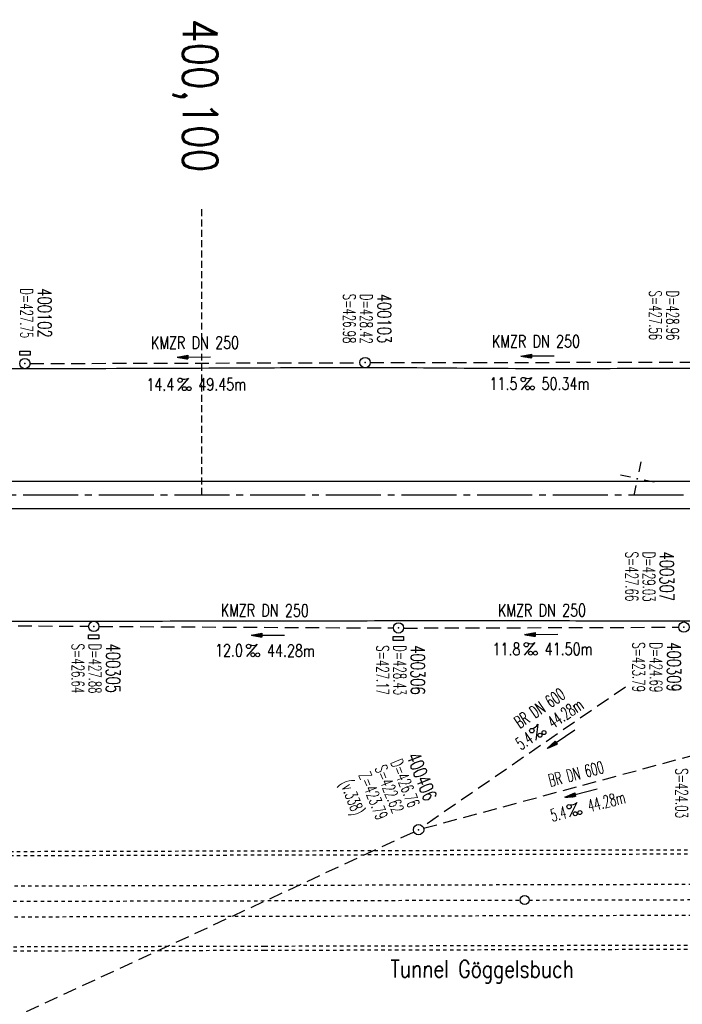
# Model space of a CAD drawing. Extents: x 0 to 1135, y 0 to 420.
# Tile 20 of 28: x 746 to 842, y 140 to 283. Entities that reach past the tile are written whole.
import ezdxf
from ezdxf.enums import TextEntityAlignment as Align

# ---------------------------------------------------------------- set-up
doc = ezdxf.new("R2010")
doc.units = 0
doc.header["$LTSCALE"] = 2
doc.header["$MEASUREMENT"] = 0
for name, pattern in [('ACAD_ISO03W100', [0.5, 0.25, -0.25]), ('ACAD_ISO05W100', [0.5, 0.25, -0.25]), ('ACHSE', [5.5, 4, -0.5, 0.5, -0.5]), ('AUSGEZOGEN', [0]), ('GESTRICH-X2', [1.5, 1, -0.5]), ('GESTRICHELT', [0.75, 0.5, -0.25])]:
    doc.linetypes.add(name, pattern=pattern)
doc.layers.get('0').update_dxf_attribs({"linetype": 'AUSGEZOGEN'})
for name, color, linetype in [('ACHSETOP', 250, 'ACHSE'), ('Bahnachse', 7, 'CONTINUOUS'), ('FBR', 8, 'CONTINUOUS'), ('Gleisachsen', 7, 'CONTINUOUS'), ('HEKTOM', 250, 'GESTRICHELT'), ('KANAL', 7, 'GESTRICH-X2'), ('NETZ', 250, 'CONTINUOUS'), ('PFEIL', 7, 'CONTINUOUS'), ('SCHACHTNR', 6, 'CONTINUOUS'), ('SCHSYMBOL', 7, 'CONTINUOUS'), ('TEXTO', 4, 'CONTINUOUS'), ('TEXTU', 4, 'CONTINUOUS'), ('TUNNEL', 15, 'CONTINUOUS')]:
    doc.layers.add(name, color=color, linetype=linetype)
doc.styles.add('ROMANS', font='romans.shx', dxfattribs={"width": 0.8})

# ---------------------------------------------------------------- blocks, each defined once
blk = doc.blocks.new('IKR')
at = {"color": 0}
for p, q in [((0, 1), (0, 2.5)), ((-2.5, 0), (-1, 0)), ((1, 0), (2.5, 0)), ((0, -2.5), (0, -1))]:
    blk.add_line(p, q, dxfattribs=at)
blk.add_circle((0, 0), 0.05, dxfattribs=at)
blk.add_point((0, 0), dxfattribs=at)
blk = doc.blocks.new('GST')
at = {"color": 0}
blk.add_circle((0, 0), 0.75, dxfattribs=at)
blk.add_point((0, 0), dxfattribs=at)
blk = doc.blocks.new('13')
blk.add_lwpolyline([(0.76, 1.22), (-0.75, 1.22), (-0.75, 1.8), (0.76, 1.8)], close=True)
at = {"rotation": 180}
blk.add_blockref('GST', (0, 0), dxfattribs=at)
blk = doc.blocks.new('PROM')
blk.add_line((1.57, 1.82), (0.02, 0.02))
for centre, radius in [((0.32, 1.51), 0.317), ((0.94, 0.29), 0.283), ((1.64, 0.29), 0.283)]:
    blk.add_circle(centre, radius)
blk.add_arc((0.99, 2.68), 1.03, 239.1414, 303.3549)
blk = doc.blocks.new('PFEIL2')
at = {"color": 0}
for p, q in [((0.88, 0), (-2.4, -0.01)), ((0.88, -0.27), (0.88, 0.28)), ((0.88, 0.28), (2.43, 0.01)), ((0.91, 0.27), (0.88, 0.26)), ((0.97, 0.26), (0.88, 0.25)), ((1.02, 0.25), (0.88, 0.23)), ((1.07, 0.24), (0.88, 0.21)), ((1.13, 0.23), (0.88, 0.19)), ((1.18, 0.22), (0.88, 0.17)), ((1.24, 0.21), (0.88, 0.15)), ((1.29, 0.21), (0.88, 0.14)), ((1.34, 0.2), (0.88, 0.12)), ((1.4, 0.19), (0.88, 0.1)), ((1.45, 0.18), (0.88, 0.08)), ((1.51, 0.17), (0.88, 0.06)), ((1.56, 0.16), (0.88, 0.04)), ((1.61, 0.15), (0.88, 0.02)), ((1.67, 0.14), (0.88, 0.01)), ((1.72, 0.13), (0.88, -0.01)), ((1.78, 0.12), (0.88, -0.03)), ((1.83, 0.11), (0.88, -0.05)), ((1.88, 0.1), (0.88, -0.07)), ((1.94, 0.09), (0.88, -0.09)), ((2.05, 0.08), (0.88, -0.12)), ((1.99, 0.08), (0.88, -0.11)), ((2.1, 0.07), (0.88, -0.14)), ((2.15, 0.06), (0.88, -0.16)), ((2.21, 0.05), (0.88, -0.18)), ((2.26, 0.04), (0.88, -0.2)), ((2.32, 0.03), (0.88, -0.22)), ((2.37, 0.02), (0.88, -0.23)), ((2.42, 0.01), (0.88, -0.25)), ((2.43, 0.01), (0.88, -0.27))]:
    blk.add_line(p, q, dxfattribs=at)
blk = doc.blocks.new('10')
blk.add_blockref('GST', (0, 0))
blk = doc.blocks.new('17')
blk.add_lwpolyline([(-0.76, -1.22), (0.75, -1.22), (0.75, -1.8), (-0.76, -1.8)], close=True)
blk.add_blockref('GST', (0, 0))

msp = doc.modelspace()

# ---------------------------------------------------------------- linework, layer by layer
at = {"layer": 'ACHSETOP'}
msp.add_lwpolyline([(25, 214.13), (47.23, 214.13), (122.23, 214.13), (322.23, 214.13), (472.23, 214.13), (647.23, 214.13), (872.23, 214.13), (950, 214.13)], dxfattribs=at)
at = {"layer": 'Bahnachse', "linetype": 'ACAD_ISO05W100'}
for points in [[(719.8, 154.98), (818.49, 155.22)], [(819.79, 155.22), (870.04, 155.34)]]:
    msp.add_lwpolyline(points, dxfattribs=at)
at = {"layer": 'Bahnachse', "linetype": 'Continuous'}
msp.add_circle((819.14, 155.22), 0.65, dxfattribs=at)
at = {"layer": 'FBR', "flags": 128}
for points in [[(851.06, 232.49, 0.000319), (846.63, 232.5, 0.001489), (845.69, 232.5, 0.000195), (829.55, 232.46, -0.000739), (825.28, 232.45, -0.002595), (808.21, 232.53, 0.002935), (793.1, 232.59, 0.000789), (779.33, 232.55, -0.000556), (759.81, 232.47, -0.000684), (735.15, 232.44, 0.000944), (717.29, 232.41, 0.001426), (709.31, 232.35, 0.001074), (698.71, 232.23, 0.002006), (693.27, 232.14, 0.002815), (689.39, 232.03, 0.007995), (685.03, 231.82, -0.006092), (679.31, 231.51, -0.001947), (679.14, 231.51, -0.000051), (672.58, 231.29, -0.008098), (664.1, 231.15, -0.006078), (652.81, 231.29)], [(673.61, 196.83, 0.00061), (677.98, 196.73, 0.00242), (679.08, 196.71, 0.000715), (693.12, 196.56, -0.002938), (696.54, 196.5, -0.004081), (704.17, 196.28, 0.003627), (712.76, 196.02, 0.000813), (717.81, 195.91, 0.001326), (720.92, 195.86, 0.002954), (731.18, 195.77, 0.001148), (757.59, 195.76, 0.000287), (775.43, 195.81, -0.000529), (785.1, 195.83, -0.000159), (785.38, 195.83, -0.000001), (820.08, 195.84, -0.000455), (827.51, 195.83, -0.000191), (845.21, 195.8)]]:
    msp.add_lwpolyline(points, format="xyb", dxfattribs=at)
at = {"layer": 'FBR'}
for points in [[(442.72, 216.13, -0.000001), (472.23, 216.13, -0.000003), (559.73, 216.13, 0.000002), (647.23, 216.13, 0.000002), (759.73, 216.13, -0.000002), (856.49, 216.13, -0.000002)], [(442.69, 212.13, -0.000001), (472.23, 212.13, -0.000003), (559.73, 212.13, 0.000002), (647.23, 212.13, 0.000002), (759.73, 212.13, -0.000002), (855.79, 212.13, -0.000002)]]:
    msp.add_lwpolyline(points, format="xyb", dxfattribs=at)
at = {"layer": 'Gleisachsen', "linetype": 'ACAD_ISO03W100'}
for points in [[(631.98, 157.01), (911.76, 157.69), (916.93, 157.7), (950, 157.85)], [(631.99, 152.51), (911.77, 153.19), (916.94, 153.2), (950, 153.35)]]:
    msp.add_lwpolyline(points, dxfattribs=at)
at = {"layer": 'HEKTOM'}
msp.add_line((772.22, 214.14), (772.24, 255.75), dxfattribs=at)
at = {"layer": 'KANAL'}
for p, q in [((747.25, 233.22), (795.19, 233.34)), ((796.69, 233.34), (845.53, 233.43)), ((712.5, 195.38), (755.76, 195.01)), ((757.26, 195), (800.05, 194.77)), ((801.55, 194.76), (841.53, 194.88)), ((833.78, 186.19), (804.34, 165.88)), ((804.45, 165.65), (845.74, 176.84)), ((667.8, 102.38), (803.04, 165.13))]:
    msp.add_line(p, q, dxfattribs=at)
at = {"layer": 'TUNNEL', "linetype": 'ACAD_ISO03W100'}
for p, q in [((331.33, 161.28), (781.32, 162.38)), ((331.33, 160.68), (781.32, 161.78)), ((781.32, 162.38), (911.76, 162.7)), ((781.32, 161.78), (911.76, 162.1)), ((781.35, 148.48), (331.36, 147.38)), ((781.35, 147.88), (331.36, 146.78)), ((911.79, 148.8), (781.35, 148.48)), ((911.79, 148.2), (781.35, 147.88))]:
    msp.add_line(p, q, dxfattribs=at)

# ---------------------------------------------------------------- block references
at = {"layer": 'NETZ', "rotation": 167.8412}
msp.add_blockref('IKR', (835.51, 216.47), dxfattribs=at)
at = {"layer": 'PFEIL'}
for p, rotation in [((771.06, 234.16), 180.1642655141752), ((821, 234.32), 180.0756655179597), ((781.83, 193.73), 179.6996655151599), ((821.55, 193.83), 180.1668655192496), ((824.43, 178.6), 213.7718881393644), ((827.33, 170.77), 194.3941666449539)]:
    msp.add_blockref('PFEIL2', p, dxfattribs=dict(at, rotation=rotation))
at = {"layer": 'SCHSYMBOL'}
for name, p, rotation in [('13', (746.5, 233.21), 359.9999655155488), ('10', (795.94, 233.35), 359.9999655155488), ('17', (756.51, 195), 359.9999655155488), ('17', (800.8, 194.77), 359.9999655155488), ('GST', (842.29, 194.89), 179.9999655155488), ('10', (803.72, 165.45), 359.9999655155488)]:
    msp.add_blockref(name, p, dxfattribs=dict(at, rotation=rotation))
at = {"layer": 'TEXTU'}
for p, rotation in [((768.73, 229.27), 0.1642655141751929), ((818.62, 229.38), 0.0756655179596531), ((778.69, 190.59), 359.6996655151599), ((819.06, 190.82), 0.1668655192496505), ((820.75, 178.41), 33.77188813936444), ((825.65, 167.25), 14.39416664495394)]:
    msp.add_blockref('PROM', p, dxfattribs=dict(at, rotation=rotation))

# ---------------------------------------------------------------- texts
at = {"layer": 'HEKTOM', "style": 'ROMANS', "width": 0.8}
msp.add_text('400,100', height=5, rotation=270, dxfattribs=at).set_placement((769.47, 283.31))
at = {"layer": 'SCHACHTNR', "style": 'ROMANS'}
for s, height, rotation, width, p in [('D=427.75', 1.8, 270, 0.6, (745.84, 244.16)), ('400102', 2, 270, 0.7, (748.37, 244.16)), ('S=427.56', 1.8, 270, 0.6, (837.24, 243.84)), ('D=428.96', 1.8, 270, 0.6, (839.74, 243.84)), ('S=426.98', 1.8, 270, 0.6, (792.75, 243.36)), ('D=428.42', 1.8, 270, 0.6, (795.23, 243.34)), ('400103', 2, 270, 0.7, (797.73, 243.35)), ('S=427.66', 1.8, 270, 0.6, (833.81, 205.87)), ('D=429.03', 1.8, 270, 0.6, (836.31, 205.87)), ('400307', 2, 270, 0.7, (838.8, 205.88)), ('S=426.64', 1.8, 270, 0.6, (753.3, 192.5)), ('D=427.88', 1.8, 270, 0.6, (755.8, 192.5)), ('400305', 2, 270, 0.7, (758.33, 192.5)), ('S=427.17', 1.8, 270, 0.6, (797.59, 192.26)), ('D=428.43', 1.8, 270, 0.6, (800.09, 192.27)), ('400306', 2, 270, 0.7, (802.61, 192.26)), ('S=423.79', 1.8, 270, 0.6, (834.81, 192.69)), ('D=424.69', 1.8, 270, 0.6, (837.34, 192.69)), ('400309', 2, 270, 0.7, (839.83, 192.69)), ('400406', 2, 291.5865, 0.7, (801.93, 176.14)), ('S=422.62', 1.8, 291.5865, 0.6, (797.31, 174.4)), ('D=426.76', 1.8, 291.5865, 0.6, (799.6, 175.25)), ('Z=423.79 ', 1.8, 291.5865, 0.6, (794.98, 173.42)), ('S=424.03', 1.8, 270, 0.6, (841.06, 174.37)), ('(v.338)', 1.8, 291.5865, 0.6, (792.27, 172.28))]:
    msp.add_text(s, height=height, rotation=rotation, dxfattribs=dict(at, width=width)).set_placement(p)
at = {"layer": 'TEXTO', "style": 'ROMANS'}
for s, rotation, width, p in [('KMZR DN 250', 0.1643, 0.75, (771.23, 235.34)), ('KMZR DN 250', 0.0757, 0.75, (820.78, 235.54)), ('KMZR DN 250', 359.6997, 0.75, (781.36, 196.43)), ('KMZR DN 250', 0.1669, 0.75, (821.66, 196.44)), ('BR DN 600', 33.7719, 0.6, (821.82, 182.37)), ('BR DN 600', 14.3942, 0.6, (826.83, 172.7))]:
    msp.add_text(s, height=1.8, rotation=rotation, dxfattribs=dict(at, width=width)).set_placement(p, align=Align.CENTER)
at = {"layer": 'TEXTU', "style": 'ROMANS'}
for s, rotation, width, p in [('14.4', 0.1643, 0.75, (764.16, 229.26)), ('49.45m', 0.1643, 0.75, (771.72, 229.29)), ('11.5', 0.0757, 0.75, (814.03, 229.38)), ('50.34m', 0.0757, 0.75, (821.6, 229.38)), ('12.0', 359.6997, 0.75, (774.13, 190.62)), ('44.28m', 359.6997, 0.75, (781.7, 190.59)), ('11.8', 0.1669, 0.75, (814.47, 190.8)), ('41.50m', 0.1669, 0.75, (822.06, 190.82)), ('44.28m', 33.7719, 0.6, (823.25, 180.07)), ('5.4', 33.7719, 0.6, (818.6, 176.96)), ('44.28m', 14.3942, 0.6, (828.56, 167.99)), ('5.4', 14.3942, 0.6, (823.14, 166.59))]:
    msp.add_text(s, height=1.8, rotation=rotation, dxfattribs=dict(at, width=width)).set_placement(p)
at = {"layer": 'TUNNEL', "linetype": 'Continuous', "style": 'ROMANS', "oblique": 360, "width": 0.8}
msp.add_text('Tunnel Göggelsbuch', height=2.5, rotation=359.9208, dxfattribs=at).set_placement((799.63, 143.97))
msp.add_text('Tunnel Göggelsbuch', height=2.5, rotation=359.9208, dxfattribs=at).set_placement((799.63, 143.97))

doc.saveas('drawing.dxf')
